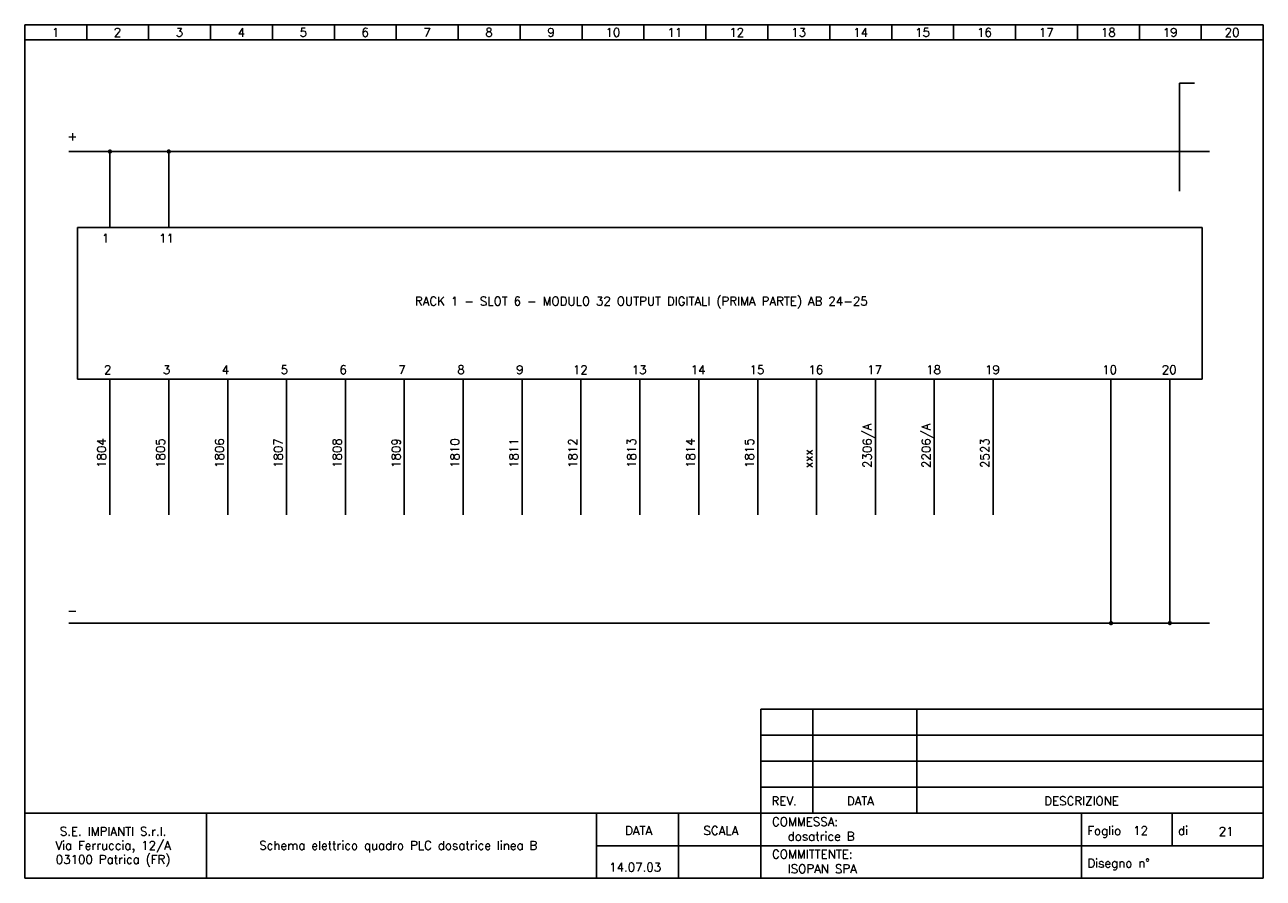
# Model space of a CAD drawing. Header units: millimetres. Extents: x 7 to 293, y 7 to 204.
import ezdxf
from ezdxf.enums import TextEntityAlignment as Align

# ---------------------------------------------------------------- set-up
doc = ezdxf.new("R2010")
doc.units = ezdxf.units.MM
doc.header["$LTSCALE"] = 5
doc.layers.add('Foglio 18', color=7, linetype='Continuous')
doc.styles.get("Standard").update_dxf_attribs({"font": 'romans.shx'})
doc.styles.add('TSTYLE1', font='romans.shx')

msp = doc.modelspace()

# ---------------------------------------------------------------- linework, layer by layer
for p, q in [((7, 6.7), (7, 203.7)), ((7, 203.7), (293, 203.7)), ((21.3, 200.2), (21.3, 203.7)), ((35.6, 200.2), (35.6, 203.7)), ((49.9, 200.2), (49.9, 203.7)), ((64.2, 200.2), (64.2, 203.7)), ((78.5, 200.2), (78.5, 203.7)), ((92.8, 200.2), (92.8, 203.7)), ((107.1, 200.2), (107.1, 203.7)), ((121.4, 200.2), (121.4, 203.7)), ((135.7, 200.2), (135.7, 203.7)), ((150, 200.2), (150, 203.7)), ((164.3, 200.2), (164.3, 203.7)), ((178.6, 200.2), (178.6, 203.7)), ((192.9, 200.2), (192.9, 203.7)), ((207.2, 200.2), (207.2, 203.7)), ((221.5, 200.2), (221.5, 203.7)), ((235.8, 200.2), (235.8, 203.7)), ((250.1, 200.2), (250.1, 203.7)), ((264.4, 200.2), (264.4, 203.7)), ((278.7, 200.2), (278.7, 203.7)), ((293, 203.7), (293, 6.7)), ((7, 200.2), (293, 200.2)), ((177, 6.7), (177, 45.7)), ((293, 45.7), (177, 45.7)), ((189, 21.7), (189, 45.7)), ((213, 21.7), (213, 45.7)), ((293, 39.7), (177, 39.7)), ((293, 33.7), (177, 33.7)), ((293, 27.7), (177, 27.7)), ((293, 21.7), (7, 21.7)), ((49, 6.7), (49, 21.7)), ((139, 6.7), (139, 21.7)), ((158, 6.7), (158, 21.7)), ((251, 21.7), (251, 6.7)), ((272, 21.7), (272, 14.2)), ((293, 14.2), (139, 14.2)), ((293, 6.7), (7, 6.7))]:
    msp.add_line(p, q)
at = {"layer": 'Foglio 18'}
for p, q in [((273.7, 165.33), (273.7, 190.24)), ((273.7, 190.24), (277.09, 190.24)), ((17.15, 174.44), (280.57, 174.44)), ((26.66, 156.9), (26.66, 174.44)), ((40.26, 156.9), (40.26, 174.44)), ((278.93, 156.9), (19.16, 156.9)), ((19.16, 121.9), (19.16, 156.9)), ((278.93, 121.9), (278.93, 156.9)), ((278.93, 121.9), (19.16, 121.9)), ((26.66, 90.56), (26.66, 121.9)), ((40.26, 90.56), (40.26, 121.9)), ((53.86, 90.56), (53.86, 121.9)), ((67.46, 90.56), (67.46, 121.9)), ((81.06, 90.56), (81.06, 121.9)), ((94.65, 90.56), (94.65, 121.9)), ((108.25, 90.56), (108.25, 121.9)), ((121.85, 90.56), (121.85, 121.9)), ((135.45, 90.56), (135.45, 121.9)), ((149.05, 90.56), (149.05, 121.9)), ((162.65, 90.56), (162.65, 121.9)), ((176.25, 90.56), (176.25, 121.9)), ((189.84, 90.56), (189.84, 121.9)), ((203.44, 90.56), (203.44, 121.9)), ((217.04, 90.56), (217.04, 121.9)), ((230.64, 90.56), (230.64, 121.9)), ((257.84, 121.9), (257.84, 65.59)), ((271.43, 121.9), (271.43, 65.59)), ((17.15, 65.59), (280.57, 65.59))]:
    msp.add_line(p, q, dxfattribs=at)
at = {"layer": 'Foglio 18', "const_width": 0.5}
for points in [[(26.41, 174.44, -1), (26.91, 174.44, -1)], [(40.01, 174.44, 1), (40.51, 174.44, 1)], [(257.59, 65.59, 1), (258.09, 65.59, 1)], [(271.18, 65.59, 1), (271.68, 65.59, 1)]]:
    msp.add_lwpolyline(points, format="xyb", close=True, dxfattribs=at)

# ---------------------------------------------------------------- texts
for s, p in [('1', (14.11, 200.95)), ('2', (28.41, 200.95)), ('3', (42.71, 200.95)), ('4', (57.01, 200.95)), ('5', (71.31, 200.95)), ('6', (85.61, 200.95)), ('7', (99.91, 200.95)), ('8', (114.21, 200.95)), ('9', (128.51, 200.95)), ('10', (142.81, 200.95)), ('11', (157.11, 200.95)), ('12', (171.41, 200.95)), ('13', (185.71, 200.95)), ('14', (200.01, 200.95)), ('15', (214.31, 200.95)), ('16', (228.61, 200.95)), ('17', (242.91, 200.95)), ('18', (257.21, 200.95)), ('19', (271.51, 200.95)), ('20', (285.81, 200.95)), ('S.E. IMPIANTI S.r.l.', (27.4, 16.51)), ('DATA', (148.76, 16.7)), ('SCALA', (167.76, 16.7)), ('Via Ferruccia, 12/A', (27.4, 13.28)), ('Schema elettrico quadro PLC dosatrice linea B', (93.26, 13.28)), ('03100 Patrica (FR)', (27.4, 10.04)), ('14.07.03', (147.96, 8.25))]:
    msp.add_text(s, height=2).set_placement(p, align=Align.CENTER)
for s, p in [('REV.', (179.45, 23.54)), ('DATA', (196.85, 23.54)), ('DESCRIZIONE', (242.44, 23.54)), ('COMMESSA:', (179.56, 18.74)), ('dosatrice B', (183.2, 15.38)), ('Foglio', (252.39, 16.69)), ('di', (273.34, 16.69)), ('21', (282.73, 16.51)), ('COMMITTENTE:', (179.56, 11.24)), ('ISOPAN SPA', (183.2, 7.88)), ('Disegno n°', (252.39, 9.19))]:
    msp.add_text(s, height=2).set_placement(p)
at = {"layer": 'Foglio 18', "color": 7, "linetype": 'Continuous', "style": 'TSTYLE1'}
for s, p in [('+', (16.87, 176.99)), ('1', (24.79, 153.41)), ('11', (38.01, 153.41)), ('2', (25.28, 123.08)), ('3', (38.88, 123.08)), ('4', (52.47, 123.08)), ('5', (66.07, 123.08)), ('6', (79.67, 123.08)), ('7', (93.27, 123.08)), ('8', (106.87, 123.08)), ('9', (120.47, 123.08)), ('12', (133.56, 123.08)), ('13', (147.16, 123.08)), ('14', (160.76, 123.08)), ('15', (174.36, 123.08)), ('16', (187.96, 123.08)), ('17', (201.55, 123.08)), ('18', (215.15, 123.08)), ('19', (228.75, 123.08)), ('10', (255.8, 123.08)), ('20', (269.57, 123.08)), ('-', (16.87, 67.46))]:
    msp.add_text(s, height=2, dxfattribs=at).set_placement(p)
at = {"layer": 'Foglio 18'}
for s, p in [('RACK 1 - SLOT 6 - MODULO 32 OUTPUT DIGITALI (PRIMA PARTE) AB 24-25', (97.09, 138.9)), ('12', (262.97, 16.68))]:
    msp.add_text(s, height=2, dxfattribs=at).set_placement(p)
for s, p in [('2306/A', (202.53, 101.4)), ('2206/A', (216.13, 101.4)), ('1804', (25.75, 101.4)), ('1805', (39.35, 101.4)), ('1806', (52.95, 101.4)), ('1807', (66.55, 101.4)), ('1808', (80.15, 101.4)), ('1809', (93.74, 101.4)), ('1810', (107.34, 101.4)), ('1811', (120.94, 101.4)), ('1812', (134.54, 101.4)), ('1813', (148.14, 101.4)), ('1814', (161.74, 101.4)), ('1815', (175.34, 101.4)), ('2523', (229.73, 101.4)), ('xxx', (188.93, 101.4))]:
    msp.add_text(s, height=2, rotation=90, dxfattribs=at).set_placement(p)

doc.saveas('drawing.dxf')
